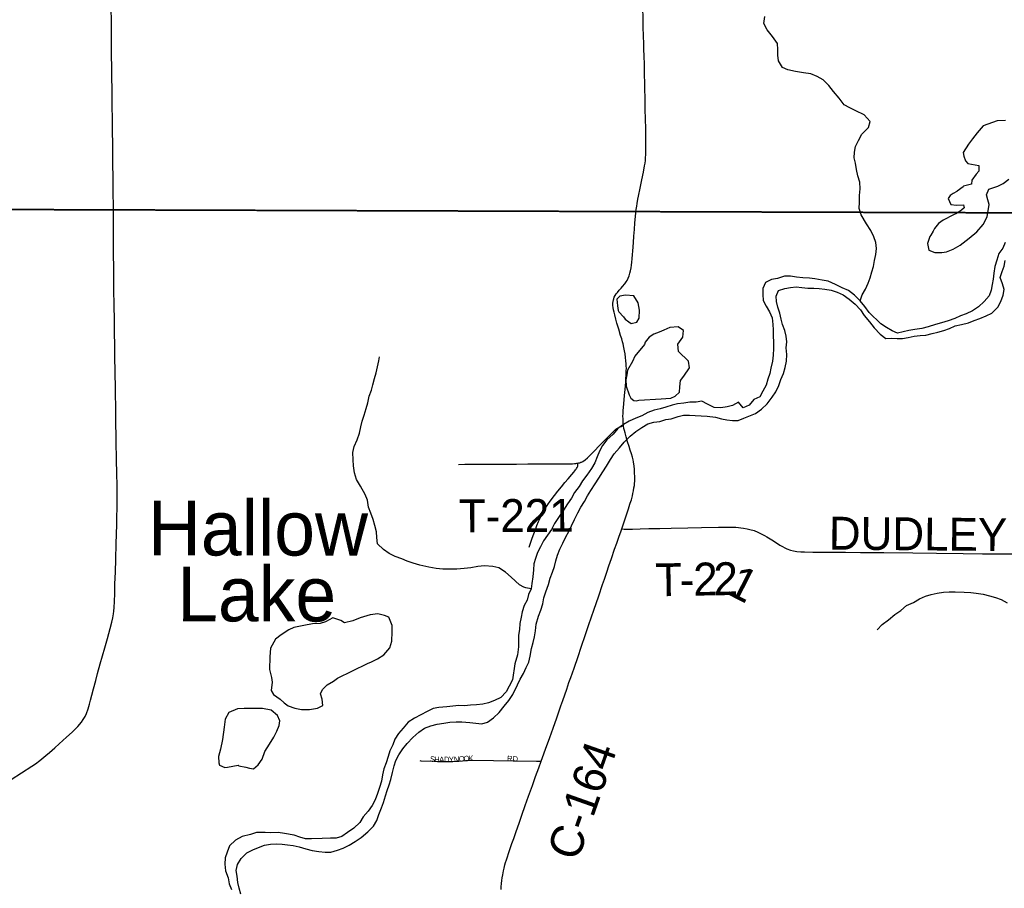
# Model space of a CAD drawing. Header units: feet. Extents: x 2113747 to 2516209, y 960708 to 1356798.
# Tile 197 of 253: x 2307820 to 2316803, y 1189119 to 1197045. Entities that reach past the tile are written whole.
import ezdxf

# ---------------------------------------------------------------- set-up
doc = ezdxf.new("R2010")
doc.units = ezdxf.units.FT
doc.header["$LTSCALE"] = 50
doc.header["$MEASUREMENT"] = 0
doc.linetypes.add('OhDOT_USTN3', pattern=[0.22, 0.165, -0.055])
for name, color, linetype in [('0_Xref', 7, 'Continuous'), ('GM_X_County_Road', 3, 'Continuous'), ('GM_X_County_Road_Text', 3, 'Continuous'), ('GM_X_Major_River', 5, 'Continuous'), ('GM_X_Minor_Lake', 5, 'Continuous'), ('GM_X_Minor_Lake_Text', 5, 'Continuous'), ('GM_X_Minor_River', 5, 'Continuous'), ('GM_X_Township', 251, 'OhDOT_USTN3'), ('GM_X_Township_Road', 4, 'Continuous'), ('GM_X_Township_Road_Text', 4, 'Continuous'), ('GM_X_Township_Subdivision', 4, 'Continuous'), ('GM_X_Township_Subdivision_Text', 4, 'Continuous')]:
    doc.layers.add(name, color=color, linetype=linetype)
doc.styles.add('Styledgn030', font='dgn030.shx')
doc.styles.add('Styledgn031', font='dgn031.shx')

# ---------------------------------------------------------------- blocks, each defined once
blk = doc.blocks.new('POR')
at = {"layer": 'GM_X_County_Road', "flags": 128}
for points in [[(2313441.4, 1195294.1), (2313443.6, 1195312), (2313449, 1195344.4), (2313453.1, 1195367.8), (2313460.1, 1195406.6), (2313465.8, 1195434.5), (2313480.9, 1195507.1), (2313496.3, 1195583.2), (2313510.6, 1195654), (2313521.7, 1195710.9), (2313525.8, 1195735.9), (2313528.6, 1195760.5), (2313530.3, 1195786.7), (2313532, 1195813.3), (2313533.2, 1195834.2), (2313533.6, 1195851.8), (2313533.4, 1195888.7), (2313533.2, 1195927.6), (2313532.4, 1196006.6), (2313531.6, 1196061.9), (2313530.1, 1196128.3), (2313527.7, 1196237.2), (2313524.9, 1196340), (2313523.7, 1196402.3), (2313522.5, 1196465.8), (2313521.1, 1196544), (2313520.2, 1196594.8), (2313519.2, 1196649.6), (2313517.4, 1196702.9), (2313514.6, 1196784.8), (2313513.2, 1196824.9), (2313511.1, 1196899.5), (2313509.1, 1196978.1), (2313507.6, 1197037.9), (2313504.4, 1197172.2)], [(2313352.3, 1193796.7), (2313353, 1193807.8), (2313354.1, 1193845.4), (2313354.5, 1193863), (2313353.6, 1193888), (2313352.6, 1193904.5), (2313350.3, 1193932.2), (2313347.7, 1193962.1), (2313343.1, 1193995), (2313338.6, 1194024.4), (2313332.7, 1194053.9), (2313325.1, 1194087.3), (2313320.1, 1194106.1), (2313312, 1194133.4), (2313302.3, 1194164), (2313284.8, 1194221.3), (2313269.1, 1194275.5), (2313258.8, 1194312.7), (2313249, 1194352.2), (2313243.3, 1194376.5), (2313238, 1194398.8), (2313234.3, 1194420.1), (2313232.3, 1194438.6), (2313232.3, 1194458.6), (2313233.9, 1194474.2), (2313236.8, 1194488.5), (2313240.1, 1194499.2), (2313245, 1194514.3), (2313252.8, 1194529.1), (2313262.7, 1194543.8), (2313272.9, 1194556.9), (2313290.1, 1194576.2), (2313306.5, 1194594.2), (2313320.8, 1194610.1), (2313341.3, 1194636.3), (2313352, 1194651.9), (2313361, 1194666.6), (2313370.8, 1194686.7), (2313380.3, 1194709.2), (2313387.2, 1194733.8), (2313392.6, 1194754.2), (2313397.9, 1194781.7), (2313401.6, 1194806.3), (2313404.9, 1194831.7), (2313407.8, 1194862.4), (2313410.5, 1194902), (2313412.9, 1194932.8), (2313418.9, 1195013.1), (2313423.2, 1195069.3), (2313427.8, 1195131.5), (2313432.6, 1195192.1), (2313437.2, 1195248.6), (2313439.9, 1195281.7), (2313441.4, 1195294.1)], [(2313328.5, 1193344.2), (2313326.2, 1193366.2), (2313324.6, 1193390.4), (2313324.2, 1193407.7), (2313324, 1193425.3), (2313325.2, 1193454.5), (2313326.3, 1193479.5), (2313328.6, 1193505.6), (2313331.6, 1193540.5), (2313337.9, 1193615), (2313342.8, 1193671.8), (2313345.6, 1193703.7), (2313348.8, 1193740.2), (2313351.1, 1193774.4), (2313352.3, 1193796.7)], [(2313378.4, 1192594.4), (2313390.9, 1192632.2), (2313400.4, 1192664.9), (2313410.2, 1192699.8), (2313415.2, 1192722.6), (2313420.5, 1192747.6), (2313424.3, 1192772.1), (2313427.7, 1192795.1), (2313429.7, 1192813.8), (2313431.1, 1192835.9), (2313431.6, 1192873.3), (2313430.4, 1192910), (2313428, 1192944.6), (2313425.2, 1192972), (2313419.9, 1193010.4), (2313416.6, 1193028.6), (2313409.8, 1193054), (2313401.7, 1193082.4), (2313390.8, 1193116), (2313379.5, 1193151.3), (2313366.2, 1193194.2), (2313352.6, 1193239.3), (2313342.7, 1193275.7), (2313336.5, 1193297.9), (2313333.2, 1193313.7), (2313328.9, 1193340.1), (2313328.5, 1193344.2)], [(2313312.3, 1192399.7), (2313334.1, 1192463.8), (2313377.1, 1192590.6), (2313378.4, 1192594.4)], [(2312577, 1190278.6), (2312589.2, 1190312), (2312617.6, 1190389.9), (2312656.1, 1190495.4), (2312686.7, 1190581.4), (2312719.9, 1190676.1), (2312757.7, 1190783.8), (2312774.5, 1190833), (2312810.3, 1190936.3), (2312831.1, 1190996.4), (2312847.3, 1191041.6), (2312878.8, 1191129.1), (2312915.7, 1191235.7), (2312943.7, 1191319.1), (2312982.9, 1191435.7), (2313010.3, 1191517), (2313036.9, 1191597), (2313057.6, 1191657.9), (2313102.2, 1191788.2), (2313137.4, 1191890.9), (2313154.3, 1191940.6), (2313175.5, 1192003.2), (2313195.9, 1192062.6), (2313218.5, 1192128.8), (2313248, 1192213.2), (2313267.2, 1192268.4), (2313286.1, 1192323.3), (2313305.9, 1192380.9), (2313312.3, 1192399.7)], [(2312211.9, 1189108.8), (2312213.4, 1189134), (2312215.8, 1189162.6), (2312218.7, 1189189.4), (2312222.1, 1189216.1), (2312226.5, 1189241.8), (2312233.8, 1189278.2), (2312239.7, 1189303.9), (2312247, 1189332.1), (2312252.8, 1189353.9), (2312260.6, 1189380.6), (2312269.3, 1189407.3), (2312278.6, 1189435.5), (2312292, 1189474.1), (2312311.2, 1189529.1), (2312326.9, 1189573.9), (2312349.2, 1189637.7), (2312376.1, 1189714.5), (2312401.3, 1189785.9), (2312432.6, 1189874), (2312463.5, 1189961), (2312497.3, 1190055.9), (2312526.9, 1190139.1), (2312554.8, 1190217.3), (2312577, 1190278.6)]]:
    blk.add_lwpolyline(points, dxfattribs=at)
at = {"layer": 'GM_X_Major_River', "flags": 128}
for points in [[(2316809.1, 1195011.4), (2316789.3, 1194961.1), (2316753.4, 1194910.8), (2316733.6, 1194852.5), (2316715.9, 1194794.2), (2316706.1, 1194733.9), (2316700.4, 1194677.7), (2316692.6, 1194627.5), (2316682.8, 1194577.3), (2316665, 1194525), (2316619.2, 1194472.6), (2316567.3, 1194426.2), (2316511.3, 1194387.7), (2316455.3, 1194361.4), (2316403.3, 1194343), (2316351.3, 1194318.7), (2316291.3, 1194298.3), (2316229.3, 1194277.9), (2316175.2, 1194263.6), (2316109.2, 1194243.2), (2316051.1, 1194228.9), (2315987.1, 1194218.5), (2315931, 1194208.2), (2315879, 1194195.9), (2315828.9, 1194183.6), (2315778.7, 1194207.4), (2315728.5, 1194235.2), (2315676.2, 1194269.1), (2315569.5, 1194374.9), (2315531.2, 1194428.9), (2315486.9, 1194480.9), (2315436.5, 1194532.8), (2315382.2, 1194574.7)], [(2315616.3, 1194232.7), (2315670.6, 1194176.8), (2315720.9, 1194136.9), (2315771, 1194139.1), (2315825.1, 1194135.4), (2315875.2, 1194137.6), (2315925.3, 1194145.9), (2315979.3, 1194156.2), (2316035.4, 1194164.6), (2316087.5, 1194166.8), (2316145.5, 1194181.2), (2316197.6, 1194195.5), (2316251.6, 1194209.8), (2316303.6, 1194228.1), (2316355.6, 1194250.5), (2316411.7, 1194264.8), (2316475.8, 1194279.2), (2316527.8, 1194301.5), (2316579.8, 1194319.8), (2316637.8, 1194342.2), (2316689.8, 1194368.6), (2316743.6, 1194421), (2316769.5, 1194473.3), (2316791.2, 1194531.6), (2316801, 1194581.9), (2316786.7, 1194636), (2316764.4, 1194692.1), (2316782.2, 1194746.4), (2316800, 1194796.6), (2316811.8, 1194846.9)], [(2315382.2, 1194574.7), (2315324, 1194598.5), (2315261.8, 1194630.3), (2315195.5, 1194660), (2315141.3, 1194669.8), (2315075.2, 1194679.5), (2315025, 1194685.3), (2314964.9, 1194691), (2314906.7, 1194696.7), (2314850.6, 1194706.5), (2314796.5, 1194706.2), (2314732.5, 1194683.8), (2314678.4, 1194673.5), (2314624.4, 1194647.1), (2314598.6, 1194592.8), (2314598.9, 1194536.6), (2314603.1, 1194484.4), (2314629.4, 1194430.4), (2314661.7, 1194378.4), (2314684, 1194326.3), (2314692.3, 1194264.1), (2314694.5, 1194214), (2314694.8, 1194159.8), (2314697, 1194101.6), (2314697.3, 1194045.4), (2314693.6, 1193985.1), (2314687.8, 1193928.9), (2314672.1, 1193866.6), (2314662.3, 1193816.4), (2314646.5, 1193766.1), (2314628.7, 1193709.9), (2314600.9, 1193655.5), (2314573.1, 1193605.2), (2314519.1, 1193578.9), (2314475.2, 1193528.4), (2314421.2, 1193504.1), (2314376.9, 1193556.1), (2314322.9, 1193523.7), (2314272.9, 1193511.4), (2314216.8, 1193503.1), (2314154.7, 1193506.8), (2314096.4, 1193536.6), (2314044.2, 1193564.4), (2313990.1, 1193556.1), (2313934, 1193553.8), (2313880, 1193545.5), (2313821.9, 1193539.2), (2313771.8, 1193528.9), (2313713.8, 1193510.6), (2313661.8, 1193494.2), (2313607.7, 1193481.9), (2313549.7, 1193459.5), (2313495.7, 1193431.2), (2313439.7, 1193410.8), (2313379.7, 1193382.4), (2313327.8, 1193350), (2313275.8, 1193313.6), (2313234, 1193263.3), (2313176.1, 1193210.8), (2313138.3, 1193158.4), (2313110.4, 1193108.1), (2313088.6, 1193055.8), (2313066.8, 1193001.5), (2313037, 1192949.2), (2312993.2, 1192890.7), (2312955.4, 1192838.4), (2312923.5, 1192786), (2312881.7, 1192731.6), (2312853.9, 1192679.3), (2312818.1, 1192626.9), (2312780.2, 1192570.5), (2312736.5, 1192504.1), (2312698.6, 1192447.7), (2312670.8, 1192393.4), (2312635, 1192343), (2312599.2, 1192288.6), (2312571.4, 1192234.3), (2312545.6, 1192182), (2312525.8, 1192129.7), (2312511.9, 1192079.5), (2312508.2, 1192025.3), (2312500.5, 1191961), (2312492.7, 1191900.8), (2312484.9, 1191850.5), (2312463.1, 1191800.2), (2312449.3, 1191750), (2312423.5, 1191699.7), (2312405.7, 1191643.4), (2312393.9, 1191593.2), (2312382.2, 1191534.9), (2312378.4, 1191480.7), (2312370.6, 1191428.5), (2312371.1, 1191324.1), (2312362.1, 1191251.2), (2312337.8, 1191167.4), (2312316.2, 1191021.5)], [(2312318.8, 1190887.3), (2312362.7, 1190976.9), (2312384.5, 1191029.1), (2312416.3, 1191079.5), (2312440.1, 1191133.8), (2312463.9, 1191184.1), (2312477.7, 1191238.4), (2312489.4, 1191308.7), (2312505.2, 1191360.9), (2312517, 1191415.2), (2312526.8, 1191467.4), (2312532.5, 1191529.6), (2312554.2, 1191602), (2312574, 1191656.3), (2312593.8, 1191716.6), (2312601.5, 1191768.8), (2312619.3, 1191825.1), (2312645.1, 1191891.5), (2312660.8, 1191947.8), (2312680.6, 1192004.1), (2312700.4, 1192056.3), (2312712.2, 1192108.6), (2312728, 1192158.8), (2312747.8, 1192213.1), (2312775.6, 1192267.5), (2312803.4, 1192325.8), (2312829.2, 1192376.1), (2312853, 1192426.4), (2312880.8, 1192484.8), (2312912.6, 1192545.1), (2312940.4, 1192597.4), (2312972.3, 1192647.8), (2313000.1, 1192700.1), (2313031.9, 1192750.4), (2313069.7, 1192810.8), (2313103.5, 1192863.2), (2313139.4, 1192919.6), (2313173.2, 1192971.9), (2313211, 1193032.3), (2313242.8, 1193082.7), (2313290.7, 1193139.1), (2313334.5, 1193189.5), (2313390.4, 1193244), (2313442.3, 1193288.4), (2313496.2, 1193322.8), (2313550.2, 1193357.2), (2313604.2, 1193371.5), (2313660.3, 1193377.8), (2313714.3, 1193396.1), (2313764.4, 1193404.4), (2313826.4, 1193424.8), (2313876.5, 1193437.1), (2313930.6, 1193435.4), (2313982.7, 1193433.6), (2314036.8, 1193431.9), (2314090.9, 1193428.2), (2314167.1, 1193418.5), (2314221.3, 1193404.7), (2314271.4, 1193394.9), (2314323.6, 1193387.2), (2314373.7, 1193389.4), (2314425.7, 1193409.8), (2314533.7, 1193450.5), (2314587.6, 1193490.9), (2314639.5, 1193539.3), (2314685.3, 1193599.8), (2314719.1, 1193650.1), (2314744.9, 1193708.4), (2314764.7, 1193762.7), (2314788.5, 1193817), (2314802.3, 1193871.3), (2314816.1, 1193929.6), (2314819.8, 1193989.8), (2314813.5, 1194050), (2314819.3, 1194106.2), (2314813, 1194156.4), (2314800.8, 1194210.5), (2314780.5, 1194262.6), (2314768.2, 1194312.7), (2314753.9, 1194368.8), (2314735.7, 1194422.9), (2314725.4, 1194473), (2314721.2, 1194523.2), (2314743, 1194573.5), (2314801, 1194593.8), (2314853.1, 1194602.1), (2314905.1, 1194608.4), (2314955.3, 1194602.6), (2315011.4, 1194596.9), (2315063.5, 1194595.1), (2315113.6, 1194591.4), (2315163.8, 1194585.6), (2315221.9, 1194575.9), (2315278.1, 1194560.1), (2315332.3, 1194534.3), (2315386.6, 1194496.4), (2315442.9, 1194450.6), (2315489.3, 1194398.6), (2315523.6, 1194346.6), (2315573.9, 1194288.7), (2315616.3, 1194232.7)], [(2312316.2, 1191021.5), (2312284.4, 1190965.3), (2312258.7, 1190911), (2312208.9, 1190860.7), (2312151, 1190832.4), (2312097, 1190812.1), (2312045, 1190799.8), (2311987, 1190793.5), (2311933, 1190789.2), (2311879, 1190782.9), (2311826.9, 1190788.7), (2311772.9, 1190782.4), (2311716.9, 1190776.1), (2311642.9, 1190769.7), (2311590.9, 1190761.4), (2311537, 1190733.1), (2311479.1, 1190700.8), (2311421.2, 1190670.4), (2311365.3, 1190634.1), (2311319.5, 1190581.8), (2311275.7, 1190531.4), (2311242, 1190481.2), (2311224.2, 1190429), (2311198.4, 1190374.8), (2311180.6, 1190322.6), (2311162.9, 1190264.4), (2311141.1, 1190210.2), (2311129.4, 1190154), (2311119.7, 1190097.9), (2311103.9, 1190037.7), (2311084.2, 1189983.5), (2311062.4, 1189927.3), (2311036.6, 1189875.1), (2310998.9, 1189822.8), (2310953.1, 1189772.5), (2310923.3, 1189720.2), (2310867.5, 1189667.9), (2310811.6, 1189627.5), (2310759.8, 1189593.2), (2310707.8, 1189576.9), (2310655.8, 1189576.6), (2310579.7, 1189574.2), (2310481.7, 1189571.8), (2310427.6, 1189571.5), (2310377.5, 1189587.3), (2310323.4, 1189603), (2310235.3, 1189620.6), (2310179.2, 1189628.4), (2310111.1, 1189626), (2310061.1, 1189627.8), (2309981, 1189627.4), (2309925.1, 1189611), (2309851.1, 1189592.6), (2309789.2, 1189558.3), (2309735.4, 1189505.9), (2309711.7, 1189449.7), (2309693.9, 1189397.5), (2309692.2, 1189339.4), (2309696.5, 1189277.3), (2309720.8, 1189215.3), (2309731, 1189161.3), (2309751.3, 1189109.3)], [(2311853.7, 1190638.5), (2311925.7, 1190630.9), (2311981.8, 1190627.1), (2312035.9, 1190619.4), (2312087.8, 1190635.7), (2312141.7, 1190676), (2312195.5, 1190722.4), (2312239.3, 1190780.7), (2312281.1, 1190833), (2312318.8, 1190887.3)], [(2309837.6, 1189065.6), (2309821.3, 1189119.6), (2309809, 1189173.7), (2309802.8, 1189229.8), (2309796.5, 1189281.8), (2309806.3, 1189338), (2309840, 1189390.2), (2309893.8, 1189442.6), (2309947.7, 1189470.9), (2309999.7, 1189491.2), (2310053.6, 1189511.5), (2310107.6, 1189521.8), (2310161.6, 1189524.1), (2310213.7, 1189522.3), (2310263.7, 1189516.6), (2310313.8, 1189508.8), (2310369.9, 1189497.1), (2310432, 1189479.3), (2310488.2, 1189465.6), (2310550.2, 1189455.9), (2310606.3, 1189448.2), (2310658.3, 1189450.4), (2310718.3, 1189468.8), (2310772.3, 1189487.1), (2310826.2, 1189513.4), (2310882.1, 1189545.7), (2310935.9, 1189582), (2310997.7, 1189634.4), (2311047.5, 1189686.8), (2311079.3, 1189739.1), (2311097.1, 1189793.2), (2311120.8, 1189853.5), (2311138.6, 1189903.6), (2311158.3, 1189961.8), (2311174.1, 1190012), (2311191.9, 1190062.2), (2311205.7, 1190112.3), (2311221.4, 1190176.5), (2311235.1, 1190236.7), (2311250.9, 1190286.9), (2311278.7, 1190337.1), (2311316.4, 1190391.4), (2311356.2, 1190441.7), (2311406, 1190496), (2311461.8, 1190544.4), (2311513.7, 1190580.7), (2311571.6, 1190603.1), (2311629.6, 1190617.4), (2311689.6, 1190627.7), (2311743.6, 1190634), (2311801.6, 1190638.3), (2311853.7, 1190638.5)]]:
    blk.add_lwpolyline(points, dxfattribs=at)
at = {"layer": 'GM_X_Minor_Lake'}
for p, q in [((2313285, 1194379.4), (2313327.3, 1194333.5)), ((2313467, 1193573.5), (2313673.4, 1193584.6)), ((2310721, 1191037.6), (2310992.5, 1191169.2)), ((2309715.4, 1190225.5), (2309813.4, 1190241.8))]:
    blk.add_line(p, q, dxfattribs=at)
at = {"layer": 'GM_X_Minor_Lake', "flags": 128}
for points in [[(2316812, 1196125.3), (2316737.9, 1196122.9), (2316609.8, 1196076.1), (2316554, 1196011.6), (2316512.2, 1195959.2), (2316476.3, 1195910.9), (2316428.6, 1195832.4), (2316434.7, 1195800.3), (2316449, 1195756.2), (2316469.1, 1195732.2), (2316571.4, 1195714.7), (2316571.6, 1195662.5), (2316545.7, 1195634.3), (2316505.9, 1195579.9), (2316502, 1195545.7), (2316478, 1195537.6), (2316430, 1195527.3), (2316428, 1195519.3), (2316372.1, 1195480.9), (2316368.1, 1195478.8), (2316336.1, 1195458.6), (2316310.1, 1195442.4), (2316290.2, 1195414.2), (2316314.5, 1195360.1), (2316366.7, 1195352.4), (2316430.8, 1195354.7), (2316436.9, 1195328.7), (2316413, 1195306.5), (2316367, 1195276.1), (2316339, 1195263.9), (2316245, 1195215.3), (2316203.1, 1195185), (2316167.2, 1195140.6), (2316153.3, 1195114.5), (2316133.4, 1195078.2), (2316123.5, 1195068.2), (2316101.7, 1195003.8), (2316114, 1194943.7), (2316168.2, 1194919.9), (2316232.3, 1194922.2), (2316274.4, 1194928.4), (2316336.4, 1194950.8), (2316398.4, 1194989.3), (2316482.2, 1195051.9), (2316552.1, 1195110.5), (2316609.9, 1195177), (2316647.7, 1195247.4), (2316663.2, 1195357.9), (2316653, 1195402), (2316640.8, 1195448.1), (2316662.6, 1195500.4), (2316742.6, 1195524.9), (2316792.6, 1195549.2), (2316842.5, 1195589.6)], [(2313327.3, 1194333.5), (2313343.4, 1194313.5), (2313377.6, 1194287.6), (2313399.7, 1194273.6), (2313449.7, 1194285.9), (2313471.6, 1194322.2), (2313473.3, 1194394.4), (2313463, 1194460.6), (2313422.6, 1194526.6), (2313346.4, 1194530.2), (2313296.4, 1194522), (2313268.4, 1194493.7), (2313272.7, 1194433.6), (2313278.9, 1194391.4), (2313285, 1194379.4)], [(2313673.4, 1193584.6), (2313715.4, 1193588.8), (2313759.5, 1193593.1), (2313799.5, 1193611.3), (2313839.4, 1193645.6), (2313843.2, 1193695.9), (2313849, 1193752.1), (2313878.8, 1193792.4), (2313930.6, 1193868.9), (2313920.3, 1193929.1), (2313831.7, 1194016.9), (2313825.4, 1194085.1), (2313869.2, 1194149.6), (2313874.9, 1194209.8), (2313826.7, 1194241.7), (2313752.6, 1194237.3), (2313696.6, 1194212.9), (2313652.6, 1194194.6), (2313606.6, 1194176.3), (2313562.6, 1194148), (2313526.7, 1194101.7), (2313520.8, 1194081.6), (2313431.1, 1193974.7), (2313409.3, 1193926.5), (2313365.6, 1193846), (2313357.8, 1193805.8), (2313349.9, 1193759.6), (2313352.2, 1193701.4), (2313380.6, 1193623.2), (2313394.8, 1193593.2), (2313423, 1193569.3), (2313445, 1193567.4), (2313467, 1193573.5)], [(2310992.5, 1191169.2), (2311030.5, 1191185.4), (2311084.4, 1191213.7), (2311142.3, 1191250.1), (2311196, 1191314.5), (2311215.7, 1191374.6), (2311219.4, 1191458.8), (2311217.1, 1191518.9), (2311186.7, 1191594.9), (2311148.6, 1191608.7), (2311086.5, 1191622.5), (2311018.5, 1191614.1), (2310926.5, 1191587.6), (2310860.6, 1191559.2), (2310782.6, 1191542.8), (2310748.5, 1191562.7), (2310676.4, 1191586.4), (2310610.5, 1191549.9), (2310560.5, 1191535.7), (2310492.5, 1191533.3), (2310412.5, 1191518.9), (2310320.5, 1191498.4), (2310276.6, 1191478.1), (2310206.7, 1191433.7), (2310154.9, 1191393.4), (2310109.2, 1191311), (2310103.6, 1191230.9), (2310100.2, 1191114.6), (2310116.5, 1191042.6), (2310124.7, 1191000.5), (2310115, 1190924.4), (2310135.2, 1190888.4), (2310195.5, 1190844.6), (2310231.7, 1190812.7), (2310269.8, 1190782.9), (2310330, 1190763.1), (2310390.1, 1190751.4), (2310464.1, 1190749.8), (2310538.1, 1190762.2), (2310586, 1190786.5), (2310579.8, 1190844.5), (2310565.5, 1190892.6), (2310583.4, 1190932.7), (2310625.2, 1190975), (2310683.1, 1191009.4), (2310721, 1191037.6)], [(2309813.4, 1190241.8), (2309820.1, 1190237.6), (2309882.2, 1190223.9), (2309916.2, 1190216.1), (2309954.3, 1190208.3), (2309996.2, 1190244.5), (2310031.9, 1190298.8), (2310057.6, 1190369.1), (2310099.3, 1190433.4), (2310139.1, 1190497.7), (2310164.8, 1190551.9), (2310188.6, 1190606.1), (2310192.4, 1190646.2), (2310172.2, 1190696.2), (2310113.9, 1190746), (2310035.8, 1190759.7), (2309965.7, 1190759.3), (2309867.6, 1190760.8), (2309807.6, 1190758.5), (2309729.7, 1190724.1), (2309694, 1190663.8), (2309686.3, 1190589.6), (2309670.8, 1190477.3), (2309653.2, 1190389.1), (2309635.5, 1190322.9), (2309635.8, 1190264.8), (2309643.9, 1190242.8), (2309692, 1190223), (2309715.4, 1190225.5)]]:
    blk.add_lwpolyline(points, dxfattribs=at)
at = {"layer": 'GM_X_Minor_River', "flags": 128}
for points in [[(2315486.9, 1194480.9), (2315506.7, 1194533.2), (2315536.5, 1194585.5), (2315560.3, 1194639.8), (2315578.1, 1194690.1), (2315593.9, 1194744.4), (2315609.7, 1194794.6), (2315619.5, 1194848.8), (2315631.2, 1194903.1), (2315637, 1194957.3), (2315630.7, 1195011.5), (2315612.5, 1195063.6), (2315584.1, 1195121.6), (2315545.8, 1195181.6), (2315495.3, 1195265.7), (2315479, 1195321.8), (2315482.8, 1195380), (2315482.5, 1195442.2), (2315486.2, 1195502.5), (2315483.9, 1195562.7), (2315467.6, 1195620.8), (2315455.4, 1195676.9), (2315445.1, 1195735.1), (2315432.8, 1195785.2), (2315436.6, 1195835.4), (2315446.4, 1195889.6), (2315472.2, 1195941.9), (2315504, 1196002.3), (2315563.8, 1196062.8), (2315579.6, 1196117.1), (2315525.2, 1196177), (2315448.9, 1196214.8), (2315392.7, 1196240.6), (2315342.4, 1196268.4), (2315296.1, 1196328.4), (2315243.7, 1196390.4), (2315201.4, 1196446.3), (2315151, 1196496.2), (2315096.8, 1196528.1), (2315038.6, 1196549.9), (2314970.4, 1196561.6), (2314898.2, 1196571.2), (2314828, 1196586.9), (2314777.8, 1196608.8), (2314743.4, 1196668.8), (2314737.2, 1196722.9), (2314736.9, 1196773.1), (2314734.7, 1196827.3), (2314688.3, 1196891.3), (2314639.9, 1196953.3), (2314607.6, 1197011.3), (2314619.3, 1197073.6)], [(2312303.8, 1191957.1), (2312251.6, 1192005), (2312191.3, 1192042.7), (2312137.2, 1192054.5), (2312061.1, 1192062.1), (2311999.1, 1192055.8), (2311935.1, 1192043.4), (2311875.1, 1192037.1), (2311807.1, 1192032.8), (2311743.1, 1192030.5), (2311681, 1192032.2), (2311620.9, 1192037.9), (2311552.8, 1192049.6), (2311470.7, 1192069.2), (2311408.6, 1192086.9), (2311356.4, 1192104.7), (2311306.3, 1192124.4), (2311246.2, 1192146.2), (2311192, 1192174), (2311139.8, 1192211.8), (2311083.5, 1192263.6), (2311077.2, 1192321.7), (2311075, 1192371.7), (2311060.7, 1192429.8), (2311046.4, 1192485.8), (2311024.1, 1192543.8), (2311003.9, 1192597.8), (2310993.6, 1192661.9), (2310973.3, 1192713.9), (2310930.9, 1192787.8), (2310892.6, 1192849.7), (2310874.3, 1192911.7), (2310866, 1192973.8), (2310863.7, 1193029.9), (2310859.4, 1193096), (2310871.2, 1193150.1), (2310898.9, 1193212.4), (2310920.6, 1193272.6), (2310932.4, 1193330.8), (2310944.2, 1193380.9), (2310961.9, 1193437.1), (2310981.6, 1193497.3), (2310995.4, 1193549.5), (2311009.1, 1193609.6), (2311028.9, 1193663.8), (2311042.7, 1193714), (2311058.4, 1193772.2), (2311072.2, 1193822.3), (2311085.9, 1193876.5), (2311095.7, 1193932.6), (2311103.5, 1193968.8)], [(2312484.9, 1191850.5), (2312436.8, 1191860.3), (2312418.7, 1191868.3), (2312378.6, 1191888.1), (2312303.8, 1191957.1)], [(2315642.9, 1191477.2), (2315688.7, 1191527.6), (2315744.7, 1191570), (2315804.5, 1191618.5), (2315858.5, 1191654.9), (2315910.4, 1191699.3), (2315974.4, 1191727.7), (2316030.4, 1191760.1), (2316084.3, 1191786.5), (2316136.4, 1191800.8), (2316190.4, 1191813.1), (2316246.5, 1191821.4), (2316300.6, 1191823.7), (2316354.7, 1191824), (2316434.9, 1191822.4), (2316497, 1191818.7), (2316547.1, 1191812.9), (2316609.3, 1191803.2), (2316667.5, 1191787.4), (2316723.7, 1191771.7), (2316773.8, 1191753.9), (2316830.1, 1191724)]]:
    blk.add_lwpolyline(points, dxfattribs=at)
at = {"layer": 'GM_X_Township', "flags": 128}
for points in [[(2298613, 1221604.6), (2299175.1, 1221608.8), (2303374.4, 1221676), (2308425.8, 1221766), (2313088.3, 1221841.3), (2315599.9, 1221874.5), (2319071, 1221920.3), (2326583.9, 1222060.9), (2327982.2, 1222075.8), (2327992.7, 1220658.5), (2328082.3, 1214984.1), (2328087.6, 1208595.2), (2328115.9, 1204996), (2328163.6, 1198937.3), (2328171.6, 1197914.8), (2328174.7, 1195266.6), (2323786.2, 1195265.1), (2322464.4, 1195264.6), (2318541.5, 1195277.6), (2313387.7, 1195294.5), (2308630.4, 1195310.2), (2305509.1, 1195320.5), (2303164.9, 1195327.8), (2300042.5, 1195361.9), (2299323.8, 1195370.3), (2298809.6, 1195370.6), (2298780.7, 1199198.8), (2298740.9, 1204470.2), (2298730.9, 1210551.8), (2298731.4, 1210570.4), (2298734.2, 1210676), (2298677.3, 1215520.5), (2298674, 1215931.5), (2298639.1, 1217955), (2298613, 1221604.6)], [(2298809.6, 1195370.6), (2299323.8, 1195370.3), (2300042.5, 1195361.9), (2303164.9, 1195327.8), (2305509.1, 1195320.5), (2308630.4, 1195310.2), (2313387.7, 1195294.5), (2318541.5, 1195277.6), (2322464.4, 1195264.6), (2323786.2, 1195265.1), (2328174.7, 1195266.6), (2328207.9, 1193014.6), (2328270, 1188810.5), (2328244, 1184236.4), (2328255.7, 1182375.4), (2328359.8, 1174454.7), (2328407, 1169147.7), (2328408.4, 1168988.9), (2328233.3, 1168990.1), (2325683.2, 1169007.8), (2325636.8, 1169001.7), (2325525.5, 1169000.1), (2322514.9, 1168974.5), (2318230.4, 1168931.3), (2313731, 1168875.5), (2311770.2, 1168874.9), (2309530.2, 1168866.9), (2299914, 1168806.1), (2299326, 1168799.4), (2298939.3, 1168800.1), (2298913.2, 1169574.8), (2298946.3, 1174138), (2298965.1, 1174519.2), (2298960.1, 1176941.6), (2298951.6, 1181068.3), (2298921.6, 1183253.9), (2298900.4, 1185554.4), (2298894.1, 1187465.2), (2298891.3, 1190227.1), (2298809.6, 1195370.6)]]:
    blk.add_lwpolyline(points, dxfattribs=at)
at = {"layer": 'GM_X_Township_Road', "flags": 128}
for points in [[(2308675.4, 1195310.4), (2308675.2, 1195362.7), (2308674.6, 1195446.5), (2308673.3, 1195569.4), (2308670.3, 1195767.3), (2308668.7, 1195876.3), (2308666, 1196062.8), (2308663.3, 1196336.3), (2308660.1, 1196594.6), (2308658.4, 1196736.4), (2308657.3, 1196851.7), (2308656.5, 1197002.3), (2308655.6, 1197176.8), (2308654.8, 1197350.1), (2308654.1, 1197476.8), (2308653.2, 1197602.2), (2308651.7, 1197754), (2308650.6, 1197874.4), (2308649.3, 1198009.2), (2308648.5, 1198156.7), (2308647.5, 1198373.4), (2308647.1, 1198465.2), (2308644.9, 1198665.8), (2308644.7, 1198676.9)], [(2308675.6, 1195225.9), (2308675.4, 1195310.4)], [(2307741.5, 1190111.9), (2307931, 1190233.7), (2307964, 1190256.6), (2308004.4, 1190286.2), (2308058.6, 1190330.3), (2308092, 1190358.7), (2308140.5, 1190401.5), (2308180.9, 1190437.4), (2308247.1, 1190497.8), (2308298.8, 1190544.5), (2308351.1, 1190596.1), (2308383.2, 1190635.2), (2308400.9, 1190659.7), (2308417.9, 1190687.4), (2308429.9, 1190713.3), (2308445.7, 1190757.4), (2308457.7, 1190798.9), (2308467.2, 1190836.9), (2308478.8, 1190882.2), (2308493.3, 1190938.8), (2308513.5, 1191016.4), (2308530.1, 1191078.3), (2308555.1, 1191168.5), (2308596.7, 1191314.3), (2308621.5, 1191398.8), (2308646.4, 1191490.1), (2308660.9, 1191547.4), (2308669.1, 1191586.5), (2308676.1, 1191623.6), (2308679.3, 1191648.9), (2308681.8, 1191680.4), (2308684.4, 1191735.8), (2308687.1, 1191809.8), (2308689.7, 1191894.6), (2308693, 1192008), (2308696.1, 1192118.3), (2308700.9, 1192265.7), (2308703.6, 1192347.6), (2308705.8, 1192443.4), (2308707.4, 1192507.8), (2308709.1, 1192586.6), (2308709.9, 1192655.5), (2308708.9, 1192790.2), (2308706.5, 1192910.9), (2308704.8, 1193023.1), (2308701.7, 1193206.5), (2308698.3, 1193403.7), (2308696.9, 1193483.7), (2308693.8, 1193658.3), (2308690.3, 1193849.8), (2308688.5, 1193950.8), (2308684.4, 1194313.6), (2308683.1, 1194432), (2308680.5, 1194590.2), (2308678.8, 1194764.1), (2308677.3, 1194922.9), (2308676.3, 1195035.1), (2308675.9, 1195139), (2308675.6, 1195225.9)], [(2312913.4, 1192999.3), (2312922, 1193001.1), (2312930, 1193002.9), (2312935.1, 1193004.4), (2312940.4, 1193006.4), (2312945.5, 1193008.6), (2312957.3, 1193015), (2312979.7, 1193030), (2313000.8, 1193048.1), (2313015.7, 1193062), (2313027.8, 1193074.3), (2313067.8, 1193115.4), (2313105.1, 1193153.4), (2313140.3, 1193189.2), (2313185, 1193234.8), (2313225.6, 1193276.2), (2313242.5, 1193292.3), (2313256.2, 1193304.6), (2313269, 1193314), (2313280.1, 1193320.7), (2313293.6, 1193328), (2313306.6, 1193334.4), (2313315.6, 1193338.4), (2313328.5, 1193344.2)], [(2311822.3, 1192987.9), (2311882.4, 1192988.2), (2312040.9, 1192989.1), (2312183.7, 1192989.8), (2312351.1, 1192990.8), (2312456, 1192991.3), (2312605.2, 1192992.4), (2312691.9, 1192993.3), (2312762.9, 1192993.3), (2312816.9, 1192993.4), (2312840.9, 1192993.5), (2312864.4, 1192994), (2312881.7, 1192994.8), (2312888.2, 1192995.3), (2312895.3, 1192996.1), (2312904.3, 1192997.7), (2312913.4, 1192999.3)], [(2313312.3, 1192399.7), (2313334, 1192397.2), (2313355.3, 1192395.3), (2313375.1, 1192395.3), (2313409.7, 1192395.7), (2313480.5, 1192399.2), (2313559.7, 1192401.6), (2313659.2, 1192403.8), (2313764.6, 1192405.9), (2313916.6, 1192408.9), (2314040.4, 1192411.3), (2314195.8, 1192414.6), (2314242.3, 1192415.1), (2314284.8, 1192415.1), (2314325.9, 1192414.1), (2314352.2, 1192413.6), (2314376.9, 1192412.1), (2314399.7, 1192409.6), (2314424.4, 1192406.1), (2314455.6, 1192400.6), (2314482.3, 1192394.2), (2314519.9, 1192382.8), (2314555.6, 1192368.4), (2314590.4, 1192352.3), (2314616.1, 1192340), (2314637.7, 1192326.8), (2314680.7, 1192298.9), (2314732.2, 1192265.4), (2314755, 1192251), (2314778.7, 1192237.1), (2314799.2, 1192225.6), (2314819.2, 1192216.3), (2314852.8, 1192204.6), (2314878.2, 1192198), (2314910.9, 1192193), (2314946, 1192190.5), (2314979.2, 1192189.1), (2315054.9, 1192188), (2315144.5, 1192187.3), (2315352.9, 1192185.7), (2315489.5, 1192184.6), (2315569.7, 1192184), (2315704.8, 1192182.7), (2315968.6, 1192179.1), (2316184, 1192176.1), (2316427, 1192173.5), (2316602.2, 1192172.1), (2316755.6, 1192171.1), (2316880.4, 1192170.4)]]:
    blk.add_lwpolyline(points, dxfattribs=at)
at = {"layer": 'GM_X_Township_Subdivision', "flags": 128}
for points in [[(2312467.6, 1192233.4), (2312496.9, 1192313.7), (2312511.2, 1192352.8), (2312525.4, 1192391.6), (2312539.5, 1192429.1), (2312554, 1192465), (2312573.6, 1192509.8), (2312588.5, 1192541.4), (2312604.4, 1192571.3), (2312618.8, 1192594.6), (2312638, 1192622.5), (2312658.7, 1192650.7), (2312699.8, 1192704.7), (2312729.5, 1192742.2), (2312763, 1192783.1), (2312794.8, 1192821.9), (2312822.7, 1192855.9), (2312856.1, 1192894.8), (2312875.5, 1192917.4), (2312884.6, 1192928.8), (2312891.4, 1192937.8), (2312896.7, 1192945), (2312900.4, 1192950.4), (2312904.8, 1192958.2), (2312908.5, 1192965.7), (2312910.8, 1192972.1), (2312912.3, 1192978.7), (2312912.9, 1192985.4), (2312913.2, 1192994), (2312913.4, 1192999.3)], [(2311472.1, 1190284.2), (2311481.1, 1190282.7), (2311600.6, 1190278.1), (2311631.4, 1190277.1), (2311663.6, 1190277.2), (2311715.8, 1190277), (2311770.6, 1190277.7), (2311789.7, 1190278.4), (2311827.6, 1190280.3), (2311859.6, 1190282.5), (2311891.7, 1190285.3), (2311923.5, 1190287.9), (2311947.5, 1190289.2), (2312534.1, 1190279.3), (2312577, 1190278.6)]]:
    blk.add_lwpolyline(points, dxfattribs=at)
at = {"layer": 'GM_X_County_Road_Text', "insert": (2312912.6, 1189354.9), "char_height": 300, "attachment_point": 7, "rotation": 70.53292, "line_spacing_factor": 0.8, "style": 'Styledgn030'}
blk.add_mtext('{\\Fdgn000|c0;\\C256;C-164}', dxfattribs=at)
at = {"layer": 'GM_X_Minor_Lake_Text', "attachment_point": 7, "rotation": 359.96927, "line_spacing_factor": 0.8, "style": 'Styledgn031'}
for s, insert, char_height in [('{\\Fdgn000|c0;\\C256;Hallow}', (2308989.8, 1192149.6), 500.259), ('{\\Fdgn000|c0;\\C256;Lake}', (2309256.8, 1191548), 500.258)]:
    blk.add_mtext(s, dxfattribs=dict(at, insert=insert, char_height=char_height))
at = {"layer": 'GM_X_Township_Road_Text', "char_height": 300, "attachment_point": 7, "line_spacing_factor": 0.8, "style": 'Styledgn030'}
for s, insert, rotation in [('{\\Fdgn000|c0;\\C256;T-221}', (2311826.6, 1192368.1), 0.2793), ('{\\Fdgn000|c0;\\C256;DUDLEY}', (2315200.7, 1192206.1), 359.50231), ('{\\Fdgn000|c0;\\C256;T}', (2313620, 1191783), 1.04576), ('{\\Fdgn000|c0;\\C256;2}', (2313967.5, 1191789.4), 1.03046), ('{\\Fdgn000|c0;\\C256;2}', (2314151.7, 1191792.7), 0.84826), ('{\\Fdgn000|c0;\\C256;1}', (2314252.8, 1191814.9), 332.95552), ('{\\Fdgn000|c0;\\C256;-}', (2313844.4, 1191787.1), 1.05617)]:
    blk.add_mtext(s, dxfattribs=dict(at, insert=insert, rotation=rotation))
at = {"layer": 'GM_X_Township_Subdivision_Text', "char_height": 50, "attachment_point": 7, "line_spacing_factor": 0.8, "style": 'Styledgn030'}
for s, insert, rotation in [('{\\Fdgn000|c0;\\C256;S}', (2311561.6, 1190274.7), 354.88472), ('{\\Fdgn000|c0;\\C256;H}', (2311601.4, 1190271.3), 358.74287), ('{\\Fdgn000|c0;\\C256;A}', (2311647.1, 1190270.3), 0.06036), ('{\\Fdgn000|c0;\\C256;D}', (2311691.1, 1190270.3), 0.04372), ('{\\Fdgn000|c0;\\C256;Y}', (2311735.3, 1190270.3), 0.22952), ('{\\Fdgn000|c0;\\C256;N}', (2311782.3, 1190270.6), 2.68775), ('{\\Fdgn000|c0;\\C256;O}', (2311827.8, 1190272.8), 3.89658), ('{\\Fdgn000|c0;\\C256;O}', (2311871.8, 1190275.7), 3.99852), ('{\\Fdgn000|c0;\\C256;K}', (2311916.8, 1190278.9), 4.88115), ('{\\Fdgn000|c0;\\C256;RD}', (2312265.4, 1190279.1), 356.98902)]:
    blk.add_mtext(s, dxfattribs=dict(at, insert=insert, rotation=rotation))

msp = doc.modelspace()

# ---------------------------------------------------------------- block references
at = {"layer": '0_Xref'}
msp.add_blockref('POR', (0, 0), dxfattribs=at)

doc.saveas('drawing.dxf')
